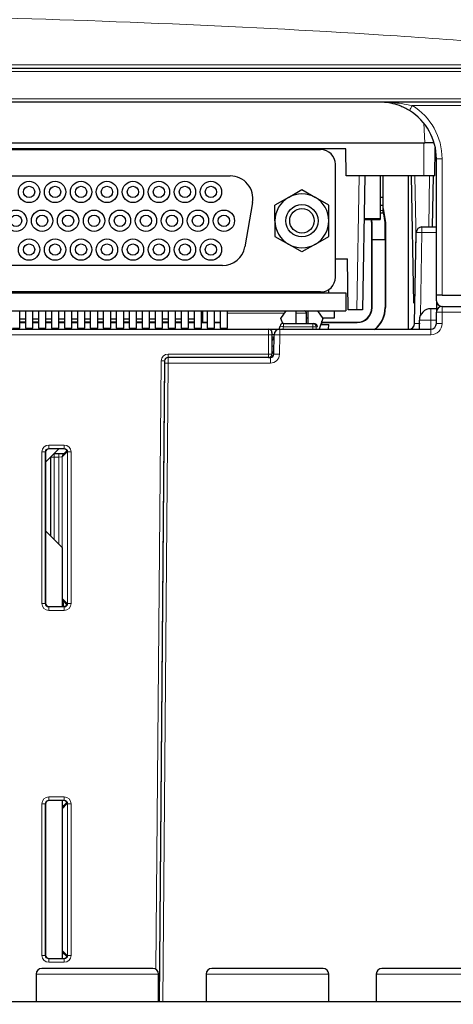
# Paper-space layout 'Blatt5' of a CAD drawing. Header units: millimetres. Extents: x 5 to 418, y 2 to 292.
# Tile 18 of 31: x 241 to 267, y 165 to 222. Entities that reach past the tile are written whole.
import ezdxf

# ---------------------------------------------------------------- set-up
doc = ezdxf.new("R2010")
doc.units = ezdxf.units.MM
doc.layers.add('SLD-0', color=7, linetype='Continuous')
doc.styles.add('SLDTEXTSTYLE0', font='TXT', dxfattribs={"width": 0.605})
doc.dimstyles.new('SLDDIMSTYLE6', dxfattribs={"dimtxt": 3.5, "dimasz": 3.302, "dimexe": 0, "dimexo": 0.0625, "dimgap": 0.875, "dimtad": 1, "dimlfac": 1.5, "dimrnd": 1e-09, "dimzin": 12, "dimdsep": 46, "dimtxsty": 'SLDTEXTSTYLE0', "dimsah": 1, "dimcen": 0.09, "dimadec": 0, "dimazin": 3, "dimtfac": 1, "dimtofl": 0, "dimtmove": 0, "dimatfit": 3, "dimfxl": 1, "dimfrac": 2, "dimtolj": 1, "dimtzin": 12, "dimarcsym": 0})

# ---------------------------------------------------------------- blocks, each defined once
blk = doc.blocks.new('_D_29')
at = {"layer": 'SLD-0'}
for p, q in [((149.356, 124.887), (149.356, 255.974)), ((298.023, 124.887), (298.023, 255.974)), ((149.356, 254.974), (298.023, 254.974))]:
    blk.add_line(p, q, dxfattribs=at)
for points in [[(149.356, 254.974), (152.658, 254.466), (152.658, 255.482)], [(298.023, 254.974), (294.721, 255.482), (294.721, 254.466)]]:
    blk.add_solid(points, dxfattribs=at)
at = {"layer": 'SLD-0', "insert": (219.679, 259.485), "char_height": 3.5, "attachment_point": 1, "style": 'SLDTEXTSTYLE0'}
blk.add_mtext('223', dxfattribs=at)

psp = doc.layouts.new('Blatt5')

# ---------------------------------------------------------------- linework, layer by layer
at = {"color": 7, "linetype": 'Continuous', "lineweight": 18}
for p, q in [((177.0228, 219.7506), (270.3561, 219.7506)), ((267.7359, 219.3541), (179.6429, 219.3541)), ((179.9585, 217.7541), (267.4204, 217.7541)), ((270.3167, 217.3506), (264.2757, 217.3506)), ((265.0071, 215.1541), (264.9461, 216.3191)), ((255.6894, 214.8207), (255.6894, 214.7684)), ((264.9561, 213.2207), (264.9561, 215.1541)), ((266.0228, 214.2266), (266.0228, 206.2207)), ((261.0054, 205.3541), (261.1427, 213.2207)), ((264.4223, 213.2207), (264.491, 209.2822)), ((265.2378, 210.2207), (265.2902, 213.2207)), ((262.5628, 211.1927), (262.3962, 211.1927)), ((264.835, 210.2207), (264.835, 209.8932)), ((264.835, 209.8932), (264.7501, 205.0319)), ((265.6894, 209.8932), (264.835, 209.8932)), ((261.9057, 205.4874), (261.8894, 205.4874)), ((262.6731, 205.4874), (262.6894, 205.4874)), ((265.3561, 204.7541), (265.3561, 205.4207)), ((265.6896, 205.876), (265.6894, 205.8758)), ((266.0228, 205.2207), (266.0228, 205.5541)), ((253.413, 205.1541), (256.7656, 205.1541)), ((257.4163, 205.1541), (258.0594, 205.1541)), ((265.3561, 204.7541), (264.6894, 204.7541)), ((265.3561, 204.2207), (265.3561, 204.7541)), ((265.6894, 204.7541), (265.3561, 204.7541)), ((266.0228, 205.2207), (265.6894, 205.2207)), ((266.0228, 205.2207), (266.0228, 204.5541)), ((270.8531, 205.2207), (266.0228, 205.2207)), ((255.8228, 203.8874), (255.8228, 204.2207)), ((256.4837, 203.8874), (256.4837, 204.2207)), ((256.6909, 204.3576), (256.6568, 204.2207)), ((256.6909, 204.3576), (256.6909, 204.5541)), ((258.4236, 204.3576), (256.6909, 204.3576)), ((258.4236, 204.5541), (258.4236, 204.3576)), ((258.4236, 204.2594), (258.4236, 204.3576)), ((258.6236, 204.3541), (258.6236, 204.2559)), ((258.6894, 204.3541), (258.6236, 204.3541)), ((258.6894, 204.3541), (258.6894, 204.3541)), ((261.0228, 204.6045), (261.0228, 204.6207)), ((265.3561, 203.8874), (265.3561, 204.2207)), ((266.0228, 204.5541), (265.6894, 204.5541)), ((255.8228, 203.8874), (191.5561, 203.8874)), ((255.8228, 202.7541), (255.8228, 203.8874)), ((256.0228, 203.8874), (255.8228, 203.8874)), ((256.4837, 203.8874), (256.1504, 203.8932)), ((256.4837, 203.8874), (256.4637, 202.7448)), ((265.3561, 203.8874), (256.4837, 203.8874)), ((249.9133, 202.7541), (255.8228, 202.7541)), ((249.9133, 202.5541), (249.9133, 202.7541)), ((255.8228, 202.5541), (255.8228, 202.7541)), ((256.0228, 202.7541), (255.8228, 202.7541)), ((255.9305, 202.5541), (255.9307, 202.5857)), ((255.9305, 202.2207), (255.9305, 202.5541)), ((256.4637, 202.7448), (256.1304, 202.7506)), ((249.2014, 166.6089), (249.5134, 202.3576)), ((249.7225, 202.3558), (249.4056, 164.7274)), ((249.4104, 164.7274), (249.7262, 202.2224)), ((249.5134, 202.3576), (249.7133, 202.3558)), ((249.9262, 202.2207), (249.6104, 164.7274)), ((249.7133, 202.3557), (249.7225, 202.3558)), ((249.725, 202.3558), (249.7225, 202.3558)), ((249.9262, 202.2207), (249.7262, 202.2224)), ((255.9305, 202.2207), (249.9262, 202.2207)), ((242.9003, 197.4098), (243.8119, 197.4098)), ((242.9003, 197.4098), (242.9003, 197.2098)), ((243.8119, 197.2098), (243.8119, 197.4098)), ((242.5004, 188.0983), (242.5004, 197.0098)), ((242.5004, 197.0098), (242.7004, 197.0098)), ((242.7004, 197.0098), (242.7004, 188.0983)), ((242.7202, 196.99), (242.7004, 197.0098)), ((243.8119, 197.2098), (242.9003, 197.2098)), ((242.9003, 197.2098), (242.9202, 197.19)), ((243.0228, 196.7072), (243.2228, 196.7072)), ((243.2228, 196.9071), (243.2228, 196.7072)), ((243.2228, 196.7072), (243.2228, 191.8611)), ((243.4929, 196.7072), (243.2228, 196.7072)), ((243.4929, 196.9071), (243.4929, 196.7072)), ((243.4929, 191.591), (243.4929, 196.7072)), ((243.9908, 197.0119), (243.6929, 196.714)), ((243.6929, 196.714), (243.6929, 190.4958)), ((243.792, 197.19), (243.8119, 197.2098)), ((244.0118, 197.0098), (243.992, 196.99)), ((244.0118, 197.0098), (244.2118, 197.0098)), ((244.0118, 188.0983), (244.0118, 197.0098)), ((244.2118, 197.0098), (244.2118, 188.0983)), ((242.5004, 188.0983), (242.7004, 188.0983)), ((242.7004, 188.0983), (242.7202, 188.1182)), ((243.6929, 188.3941), (243.9908, 188.0962)), ((243.731, 187.9182), (243.7094, 188.1998)), ((243.992, 188.1182), (244.0118, 188.0983)), ((244.0118, 188.0983), (244.2118, 188.0983)), ((242.9202, 187.9182), (242.9003, 187.8983)), ((242.9003, 187.6984), (242.9003, 187.8983)), ((242.9003, 187.8983), (243.8119, 187.8983)), ((243.8119, 187.6984), (242.9003, 187.6984)), ((243.8119, 187.8983), (243.792, 187.9182)), ((243.8119, 187.8983), (243.8119, 187.6984)), ((242.9003, 176.7431), (242.9003, 176.5431)), ((242.9003, 176.7431), (243.8119, 176.7431)), ((243.8119, 176.5431), (242.9003, 176.5431)), ((242.9003, 176.5431), (242.9202, 176.5233)), ((243.792, 176.5233), (243.8119, 176.5431)), ((243.8119, 176.7431), (243.8119, 176.5431)), ((242.5004, 176.3432), (242.7004, 176.3432)), ((242.5004, 167.4316), (242.5004, 176.3432)), ((242.7004, 176.3432), (242.7004, 167.4316)), ((242.7202, 176.3233), (242.7004, 176.3432)), ((243.9908, 176.3453), (243.6929, 176.0474)), ((244.0118, 176.3432), (243.992, 176.3233)), ((244.0118, 167.4316), (244.0118, 176.3432)), ((244.0118, 176.3432), (244.2118, 176.3432)), ((244.2118, 176.3432), (244.2118, 167.4316)), ((243.6929, 173.9457), (243.6929, 167.7275)), ((242.5004, 167.4316), (242.7004, 167.4316)), ((242.7004, 167.4316), (242.7202, 167.4515)), ((242.9202, 167.2515), (242.9003, 167.2317)), ((242.9003, 167.2317), (242.9003, 167.0317)), ((242.9003, 167.2317), (243.8119, 167.2317)), ((243.6929, 167.7275), (243.9908, 167.4295)), ((243.8119, 167.2317), (243.792, 167.2515)), ((243.8119, 167.2317), (243.8119, 167.0317)), ((243.992, 167.4515), (244.0118, 167.4316)), ((244.0118, 167.4316), (244.2118, 167.4316)), ((243.8119, 167.0317), (242.9003, 167.0317)), ((249.3561, 166.3274), (242.1561, 166.3274)), ((259.3561, 166.3274), (252.1561, 166.3274)), ((269.3561, 166.3274), (262.1561, 166.3274))]:
    psp.add_line(p, q, dxfattribs=at)
at = {"color": 7, "linetype": 'Continuous', "lineweight": 25}
for p, q in [((179.6694, 219.5541), (267.7095, 219.5541)), ((267.3941, 217.5541), (179.9848, 217.5541)), ((182.3717, 215.1541), (265.0071, 215.1541)), ((260.3561, 214.8207), (187.0228, 214.8207)), ((234.483, 214.7684), (258.883, 214.7684)), ((246.7561, 214.8207), (246.7561, 214.7684)), ((248.3561, 214.7684), (248.3561, 214.8207)), ((251.0417, 214.8207), (251.0426, 214.7684)), ((260.384, 213.2207), (260.3561, 214.8207)), ((265.5561, 215.1541), (265.0071, 215.1541)), ((265.5948, 213.2207), (265.6238, 214.879)), ((265.6894, 206.2207), (265.6894, 214.2207)), ((259.7496, 207.2684), (259.7496, 213.9017)), ((239.7963, 213.2184), (253.5696, 213.2184)), ((264.9561, 213.2207), (260.384, 213.2207)), ((261.476, 213.2207), (261.3387, 205.3541)), ((262.3895, 213.2207), (262.3895, 210.6927)), ((262.3962, 211.9594), (262.3962, 213.2207)), ((262.5628, 211.9594), (262.5628, 213.2207)), ((264.0228, 213.2207), (264.0228, 204.2207)), ((264.3527, 205.7506), (264.2223, 213.2207)), ((265.5948, 213.2207), (264.9561, 213.2207)), ((265.4902, 213.2207), (265.4378, 210.2207)), ((256.9913, 211.9563), (257.783, 212.4133)), ((257.783, 212.4133), (258.5746, 211.9563)), ((262.3895, 212.7261), (262.3962, 212.7261)), ((256.9913, 211.9563), (256.1996, 211.4992)), ((259.3663, 211.4992), (258.5746, 211.9563)), ((262.5628, 211.9594), (262.3895, 211.9594)), ((262.5628, 211.4927), (262.5628, 211.9594)), ((254.8827, 211.6535), (254.4243, 209.0535)), ((256.1996, 210.5851), (256.1996, 211.4992)), ((259.3663, 210.5851), (259.3663, 211.4992)), ((262.3895, 211.4927), (262.5628, 211.4927)), ((262.3962, 211.1927), (262.3962, 211.4927)), ((262.3962, 211.0594), (262.3962, 211.1927)), ((262.5628, 211.1927), (262.5628, 211.4927)), ((262.5628, 211.3044), (262.6894, 210.4874)), ((262.6801, 210.4867), (262.5628, 211.2436)), ((262.5628, 211.0594), (262.5628, 211.1927)), ((256.1996, 210.5851), (256.1996, 209.6709)), ((259.3663, 209.6709), (259.3663, 210.5851)), ((261.4313, 210.6594), (262.3895, 210.6594)), ((262.3895, 210.6927), (261.4318, 210.6927)), ((261.8894, 210.4258), (261.8532, 210.6594)), ((261.8627, 210.6594), (261.8988, 210.4265)), ((262.3895, 211.0594), (262.3962, 211.0594)), ((262.3895, 210.6927), (262.3895, 210.6594)), ((262.3962, 211.0594), (262.5628, 211.0594)), ((261.8988, 210.4265), (261.8894, 210.4258)), ((261.8894, 205.4874), (261.8894, 210.4258)), ((261.8988, 210.4265), (261.8988, 209.4944)), ((262.6801, 210.4867), (262.6894, 210.4874)), ((262.6801, 209.4944), (262.6801, 210.4867)), ((262.6894, 210.4874), (262.6894, 205.4874)), ((264.835, 210.2207), (265.6894, 210.2207)), ((256.1996, 209.6709), (256.9913, 209.2139)), ((258.5746, 209.2139), (259.3663, 209.6709)), ((261.8988, 209.4944), (261.9057, 209.4874)), ((261.8988, 209.4944), (262.6801, 209.4944)), ((261.9057, 205.4874), (261.9057, 209.4874)), ((261.9057, 209.4874), (262.6731, 209.4874)), ((262.6731, 209.4874), (262.6801, 209.4944)), ((262.6731, 209.4874), (262.6731, 205.4874)), ((264.4084, 204.5483), (264.5017, 209.8932)), ((257.783, 208.7568), (256.9913, 209.2139)), ((258.5746, 209.2139), (257.783, 208.7568)), ((259.7496, 208.3541), (260.4545, 208.3541)), ((260.5069, 205.3541), (260.4545, 208.3541)), ((253.1112, 207.9517), (240.2547, 207.9517)), ((259.3561, 206.3541), (259.3594, 206.5445)), ((201.9228, 206.3541), (260.3561, 206.3541)), ((258.883, 206.4017), (234.483, 206.4017)), ((241.1996, 206.3541), (241.1996, 206.4017)), ((241.3894, 206.3541), (241.3894, 206.4017)), ((241.5296, 206.4017), (241.5296, 206.3541)), ((241.963, 206.3541), (241.963, 206.4017)), ((242.1228, 206.3541), (242.1228, 206.4017)), ((242.293, 206.4017), (242.293, 206.3541)), ((242.7263, 206.3541), (242.7263, 206.4017)), ((242.9894, 206.3541), (242.9894, 206.4017)), ((243.0563, 206.4017), (243.0563, 206.3541)), ((243.4896, 206.3541), (243.4896, 206.4017)), ((243.5228, 206.3541), (243.5228, 206.4017)), ((243.7228, 206.3541), (243.7228, 206.4017)), ((243.8196, 206.4017), (243.8196, 206.3541)), ((244.253, 206.3541), (244.253, 206.4017)), ((244.2561, 206.3541), (244.2561, 206.4017)), ((244.583, 206.4017), (244.583, 206.3541)), ((245.0163, 206.3541), (245.0163, 206.4017)), ((245.1228, 206.3541), (245.1228, 206.4017)), ((245.3228, 206.3541), (245.3228, 206.4017)), ((245.3463, 206.4017), (245.3463, 206.3541)), ((245.7796, 206.3541), (245.7796, 206.4017)), ((245.8561, 206.3541), (245.8561, 206.4017)), ((246.1096, 206.4017), (246.1096, 206.3541)), ((246.543, 206.3541), (246.543, 206.4017)), ((246.7228, 206.3541), (246.7228, 206.4017)), ((246.873, 206.4017), (246.873, 206.3541)), ((247.3063, 206.3541), (247.3063, 206.4017)), ((247.4561, 206.3541), (247.4561, 206.4017)), ((247.6363, 206.4017), (247.6363, 206.3541)), ((248.0696, 206.3541), (248.0696, 206.4017)), ((248.3228, 206.3541), (248.3228, 206.4017)), ((248.3996, 206.4017), (248.3996, 206.3541)), ((248.833, 206.3541), (248.833, 206.4017)), ((248.8561, 206.3541), (248.8561, 206.4017)), ((249.0561, 206.3541), (249.0561, 206.4017)), ((249.163, 206.4017), (249.163, 206.3541)), ((249.5963, 206.3541), (249.5963, 206.4017)), ((249.9228, 206.3541), (249.9228, 206.4017)), ((249.9263, 206.4017), (249.9263, 206.3541)), ((250.3596, 206.3541), (250.3596, 206.4017)), ((250.4561, 206.3541), (250.4561, 206.4017)), ((250.6561, 206.3541), (250.6561, 206.4017)), ((250.6896, 206.4017), (250.6896, 206.3541)), ((251.123, 206.3541), (251.123, 206.4017)), ((251.1728, 206.3541), (251.1728, 206.4017)), ((251.4394, 206.4017), (251.4394, 206.3541)), ((251.453, 206.4017), (251.453, 206.3541)), ((251.8863, 206.3541), (251.8863, 206.4017)), ((251.9352, 206.4017), (251.9352, 206.3541)), ((251.9751, 206.4017), (251.9894, 206.3874)), ((251.9894, 206.3874), (251.9924, 206.3541)), ((251.9894, 206.3874), (252.0222, 206.3874)), ((252.0219, 206.4017), (252.0228, 206.3541)), ((252.2163, 206.4017), (252.2163, 206.3541)), ((252.6496, 206.3541), (252.6496, 206.4017)), ((252.9796, 206.4017), (252.9796, 206.3541)), ((253.413, 206.3541), (253.413, 206.4017)), ((256.883, 206.3541), (256.883, 206.4017)), ((257.4163, 206.4017), (257.4163, 206.3541)), ((258.1496, 206.3541), (258.1496, 206.4017)), ((258.683, 206.4017), (258.683, 206.3541)), ((260.3561, 206.3541), (260.3561, 205.2874)), ((266.0228, 206.2207), (265.6894, 206.2207)), ((265.6894, 205.8874), (265.6894, 206.2207)), ((266.0228, 206.2207), (276.8428, 206.2207)), ((261.0054, 205.3541), (260.5069, 205.3541)), ((261.3387, 205.3541), (261.0054, 205.3541)), ((265.6894, 205.4207), (265.3561, 205.4207)), ((265.6894, 205.8758), (265.6894, 205.2207)), ((266.0228, 205.5541), (276.7782, 205.5541)), ((187.0228, 205.2874), (260.3561, 205.2874)), ((241.1996, 204.2684), (241.1996, 205.2874)), ((241.1996, 204.8197), (241.5296, 204.8197)), ((241.5296, 205.2874), (241.5296, 204.2684)), ((241.963, 204.2684), (241.963, 205.2874)), ((241.963, 204.8197), (242.293, 204.8197)), ((242.293, 205.2874), (242.293, 204.2684)), ((242.7263, 204.2684), (242.7263, 205.2874)), ((242.7263, 204.8197), (243.0563, 204.8197)), ((243.0563, 205.2874), (243.0563, 204.2684)), ((243.4896, 204.2684), (243.4896, 205.2874)), ((243.4896, 204.8197), (243.8196, 204.8197)), ((243.8196, 205.2874), (243.8196, 204.2684)), ((244.253, 204.2684), (244.253, 205.2874)), ((244.253, 204.8197), (244.583, 204.8197)), ((244.583, 205.2874), (244.583, 204.2684)), ((245.0163, 204.2684), (245.0163, 205.2874)), ((245.0163, 204.8197), (245.3463, 204.8197)), ((245.3463, 205.2874), (245.3463, 204.2684)), ((245.7796, 204.2684), (245.7796, 205.2874)), ((245.7796, 204.8197), (246.1096, 204.8197)), ((246.1096, 205.2874), (246.1096, 204.2684)), ((246.543, 204.2684), (246.543, 205.2874)), ((246.543, 204.8197), (246.873, 204.8197)), ((246.873, 205.2874), (246.873, 204.2684)), ((247.3063, 204.2684), (247.3063, 205.2874)), ((247.3063, 204.8197), (247.6363, 204.8197)), ((247.6363, 205.2874), (247.6363, 204.2684)), ((248.0696, 204.2684), (248.0696, 205.2874)), ((248.0696, 204.8197), (248.3996, 204.8197)), ((248.3996, 205.2874), (248.3996, 204.2684)), ((248.833, 204.2684), (248.833, 205.2874)), ((248.833, 204.8197), (249.163, 204.8197)), ((249.163, 205.2874), (249.163, 204.2684)), ((249.5963, 204.2684), (249.5963, 205.2874)), ((249.5963, 204.8197), (249.9263, 204.8197)), ((249.9263, 205.2874), (249.9263, 204.2684)), ((250.3596, 204.2684), (250.3596, 205.2874)), ((250.3596, 204.8197), (250.6896, 204.8197)), ((250.6896, 205.2874), (250.6896, 204.2684)), ((251.123, 204.2684), (251.123, 205.2874)), ((251.123, 204.8197), (251.453, 204.8197)), ((251.453, 205.2874), (251.453, 204.2684)), ((251.8863, 204.2684), (251.8863, 205.2874)), ((251.9352, 205.2874), (251.9352, 204.6207)), ((252.2163, 205.2874), (252.2163, 204.2684)), ((252.6496, 204.2684), (252.6496, 205.2874)), ((252.9796, 205.2874), (252.9796, 204.2684)), ((253.413, 204.2684), (253.413, 205.2874)), ((256.5496, 204.8517), (256.8608, 205.2874)), ((256.6543, 204.5507), (256.5496, 204.8517)), ((257.4163, 205.2874), (257.4163, 204.5541)), ((258.0594, 204.5541), (258.0594, 205.1541)), ((258.0594, 204.8874), (258.1496, 204.8874)), ((258.1496, 204.5541), (258.1496, 205.2874)), ((258.7051, 205.2874), (259.0163, 204.8517)), ((259.0163, 204.8517), (258.7968, 204.2207)), ((258.9908, 204.8874), (259.6894, 204.8874)), ((259.6894, 204.8874), (259.6894, 205.2874)), ((264.6894, 204.2207), (264.6894, 204.7541)), ((265.6894, 204.5541), (265.6894, 205.2207)), ((191.5561, 204.2207), (255.8228, 204.2207)), ((240.7663, 204.2684), (241.1996, 204.2684)), ((241.5296, 204.623), (241.1996, 204.623)), ((241.1996, 204.6045), (241.5296, 204.6045)), ((241.5296, 204.2684), (241.963, 204.2684)), ((242.293, 204.623), (241.963, 204.623)), ((241.963, 204.6045), (242.293, 204.6045)), ((242.293, 204.2684), (242.7263, 204.2684)), ((243.0563, 204.623), (242.7263, 204.623)), ((242.7263, 204.6045), (243.0563, 204.6045)), ((243.0563, 204.2684), (243.4896, 204.2684)), ((243.8196, 204.623), (243.4896, 204.623)), ((243.4896, 204.6045), (243.8196, 204.6045)), ((243.8196, 204.2684), (244.253, 204.2684)), ((244.583, 204.623), (244.253, 204.623)), ((244.253, 204.6045), (244.583, 204.6045)), ((244.583, 204.2684), (245.0163, 204.2684)), ((245.3463, 204.623), (245.0163, 204.623)), ((245.0163, 204.6045), (245.3463, 204.6045)), ((245.3463, 204.2684), (245.7796, 204.2684)), ((246.1096, 204.623), (245.7796, 204.623)), ((245.7796, 204.6045), (246.1096, 204.6045)), ((246.1096, 204.2684), (246.543, 204.2684)), ((246.873, 204.623), (246.543, 204.623)), ((246.543, 204.6045), (246.873, 204.6045)), ((246.873, 204.2684), (247.3063, 204.2684)), ((247.6363, 204.623), (247.3063, 204.623)), ((247.3063, 204.6045), (247.6363, 204.6045)), ((247.6363, 204.2684), (248.0696, 204.2684)), ((248.3996, 204.623), (248.0696, 204.623)), ((248.0696, 204.6045), (248.3996, 204.6045)), ((248.3996, 204.2684), (248.833, 204.2684)), ((249.163, 204.623), (248.833, 204.623)), ((248.833, 204.6045), (249.163, 204.6045)), ((249.163, 204.2684), (249.5963, 204.2684)), ((249.9263, 204.623), (249.5963, 204.623)), ((249.5963, 204.6045), (249.9263, 204.6045)), ((249.9263, 204.2684), (250.3596, 204.2684)), ((250.6896, 204.623), (250.3596, 204.623)), ((250.3596, 204.6045), (250.6896, 204.6045)), ((250.6896, 204.2684), (251.123, 204.2684)), ((251.453, 204.623), (251.123, 204.623)), ((251.123, 204.6045), (251.453, 204.6045)), ((251.453, 204.2684), (251.8863, 204.2684)), ((251.9352, 204.6207), (251.8863, 204.6216)), ((251.8863, 204.6045), (252.2163, 204.6045)), ((251.9352, 204.6207), (252.2163, 204.6207)), ((252.2163, 204.2684), (252.6496, 204.2684)), ((252.6496, 204.6207), (252.9796, 204.6207)), ((252.6496, 204.6045), (252.9796, 204.6045)), ((252.9796, 204.2684), (253.413, 204.2684)), ((253.3194, 204.2684), (253.3194, 204.2207)), ((255.8171, 204.2207), (256.4516, 204.2207)), ((256.4512, 204.2192), (256.4969, 204.4025)), ((256.4837, 204.2207), (265.3561, 204.2207)), ((256.6909, 204.5541), (258.4236, 204.5541)), ((258.4236, 204.5541), (258.4894, 204.5541)), ((258.8896, 204.4874), (259.3561, 204.4874)), ((258.9561, 204.4874), (258.9561, 204.6787)), ((258.9561, 204.6207), (261.0228, 204.6207)), ((258.9561, 204.6045), (261.0228, 204.6045)), ((259.3399, 204.2207), (259.3561, 204.4874)), ((256.0228, 204.0207), (256.0228, 203.8874)), ((256.0228, 203.8874), (256.0228, 202.7541)), ((256.1304, 202.7506), (256.1504, 203.8932)), ((255.8228, 202.5541), (249.9133, 202.5541)), ((255.8228, 202.5541), (255.9305, 202.5541)), ((256.0962, 202.7955), (256.1339, 202.9465)), ((249.7133, 202.3558), (249.385, 164.7274)), ((242.7202, 196.4051), (243.505, 197.19)), ((242.7202, 196.99), (242.7202, 188.1182)), ((243.792, 197.19), (242.9202, 197.19)), ((243.0228, 192.0611), (243.0228, 196.7072)), ((243.2228, 196.9071), (243.4929, 196.9071)), ((243.9724, 197.0764), (243.7514, 196.8554)), ((243.6894, 191.3945), (242.7202, 192.3637)), ((243.6894, 191.3945), (243.6894, 187.9182)), ((243.7514, 188.2527), (243.9724, 188.0318)), ((243.7821, 187.9219), (243.7571, 188.2483)), ((242.9202, 187.9182), (243.792, 187.9182)), ((243.792, 176.5233), (242.9202, 176.5233)), ((243.6894, 176.5233), (243.6894, 167.2515)), ((243.9724, 176.4097), (243.7514, 176.1888)), ((242.7202, 176.3233), (242.7202, 167.4515)), ((242.9202, 167.2515), (243.792, 167.2515)), ((243.7514, 167.586), (243.9724, 167.3651)), ((242.1561, 166.3274), (242.1561, 164.7274)), ((249.3561, 164.7274), (249.3561, 166.3274)), ((252.1561, 166.3274), (252.1561, 164.7274)), ((259.3561, 164.7274), (259.3561, 166.3274)), ((262.1561, 166.3274), (262.1561, 164.7274)), ((240.7561, 164.7274), (270.7561, 164.7274))]:
    psp.add_line(p, q, dxfattribs=at)
at = {"color": 7, "linetype": 'Continuous', "lineweight": 25, "flags": 128}
psp.add_lwpolyline([(253.4528, 205.2874), (253.4268, 205.2848), (253.413, 205.2813)], dxfattribs=at)
at = {"color": 7, "linetype": 'Continuous', "lineweight": 25}
for centre, radius in [((241.7463, 212.2784), 0.6267), ((243.273, 212.2784), 0.6267), ((244.7996, 212.2784), 0.6267), ((246.3263, 212.2784), 0.6267), ((247.853, 212.2784), 0.6267), ((249.3796, 212.2784), 0.6267), ((250.9063, 212.2784), 0.6267), ((252.433, 212.2784), 0.6267), ((241.7463, 212.2784), 0.3333), ((243.273, 212.2784), 0.3333), ((244.7996, 212.2784), 0.3333), ((246.3263, 212.2784), 0.3333), ((247.853, 212.2784), 0.3333), ((249.3796, 212.2784), 0.3333), ((250.9063, 212.2784), 0.3333), ((252.433, 212.2784), 0.3333), ((240.983, 210.5851), 0.6267), ((242.5096, 210.5851), 0.6267), ((244.0363, 210.5851), 0.6267), ((245.563, 210.5851), 0.6267), ((247.0896, 210.5851), 0.6267), ((248.6163, 210.5851), 0.6267), ((250.143, 210.5851), 0.6267), ((251.6696, 210.5851), 0.6267), ((253.1963, 210.5851), 0.6267), ((257.783, 210.5851), 0.9483), ((257.783, 210.5851), 0.7188), ((240.983, 210.5851), 0.3333), ((242.5096, 210.5851), 0.3333), ((244.0363, 210.5851), 0.3333), ((245.563, 210.5851), 0.3333), ((247.0896, 210.5851), 0.3333), ((248.6163, 210.5851), 0.3333), ((250.143, 210.5851), 0.3333), ((251.6696, 210.5851), 0.3333), ((253.1963, 210.5851), 0.3333), ((241.7463, 208.8917), 0.6267), ((243.273, 208.8917), 0.6267), ((244.7996, 208.8917), 0.6267), ((246.3263, 208.8917), 0.6267), ((247.853, 208.8917), 0.6267), ((249.3796, 208.8917), 0.6267), ((250.9063, 208.8917), 0.6267), ((252.433, 208.8917), 0.6267), ((241.7463, 208.8917), 0.3333), ((243.273, 208.8917), 0.3333), ((244.7996, 208.8917), 0.3333), ((246.3263, 208.8917), 0.3333), ((247.853, 208.8917), 0.3333), ((249.3796, 208.8917), 0.3333), ((250.9063, 208.8917), 0.3333), ((252.433, 208.8917), 0.3333)]:
    psp.add_circle(centre, radius, dxfattribs=at)
at = {"color": 7, "linetype": 'Continuous', "lineweight": 18}
for centre, radius, start, end in [((272.1581, 212.4069), 9.3044, 147.904769, 149.988129), ((262.3561, 214.2266), 3.6667, 0, 58.430629), ((265.9395, 209.4473), 4.78, 89.001369, 92.998326), ((264.6683, 205.1174), 4.7788, 88.001617, 91.998383), ((255.9319, 201.5184), 2.9388, 75.032245, 78.916288), ((258.4236, 204.3541), 0.2, 359.995637, 89.995636), ((258.4715, 201.3722), 2.9857, 87.08066, 90.91934), ((258.4894, 204.3541), 0.2, 359.995637, 89.995636), ((265.3561, 204.5541), 0.6667, 270, 0), ((256.0667, 204.6512), 1.4264, 268.234498, 272.894581), ((249.9133, 202.3541), 0.4, 90, 179.5), ((249.9225, 202.3541), 0.2, 90.004388, 179.522012), ((249.9249, 202.3541), 0.2, 90.004388, 179.522012), ((255.9305, 202.7541), 0.5333, 270, 359), ((256.0628, 204.2519), 1.3721, 268.327158, 272.920304), ((256.0483, 202.4526), 0.3462, 76.163471, 82.048754), ((243.8928, 196.7141), 0.1999, 135.00151, 180.019559), ((243.8928, 188.3941), 0.1999, 179.980441, 224.99849), ((243.8928, 176.0474), 0.1999, 135.00151, 180.019559), ((243.8928, 167.7274), 0.1999, 179.980441, 224.99849)]:
    psp.add_arc(centre, radius, start, end, dxfattribs=at)
at = {"color": 7, "linetype": 'Continuous', "lineweight": 25}
for centre, radius, start, end in [((262.3561, 214.2207), 3.3333, 0, 58.430629), ((258.883, 213.9017), 0.8667, 0, 90), ((253.5696, 211.8851), 1.3333, 350, 90), ((257.783, 210.5851), 1.5833, 120, 180), ((257.783, 210.5851), 1.5833, 60, 120), ((257.783, 210.5851), 1.5833, 0, 60), ((257.783, 210.5851), 1.5833, 180, 240), ((257.783, 210.5851), 1.5833, 300, 0), ((264.835, 209.8874), 0.3333, 90, 179), ((253.1112, 209.2851), 1.3333, 270, 350), ((257.783, 210.5851), 1.5833, 240, 300), ((258.883, 207.2684), 0.8667, 270, 0), ((261.0228, 205.4874), 0.883, 270, 0), ((261.0228, 205.4874), 0.8667, 270, 0), ((261.0228, 205.4874), 1.6504, 308.819015, 0), ((261.0228, 205.4874), 1.6667, 309.62202, 0), ((265.3561, 204.7541), 0.6667, 90, 180), ((266.0228, 205.8874), 0.3333, 180, 270), ((266.0228, 205.2207), 0.3333, 90, 180), ((257.9261, 205.1541), 0.1333, 0, 90), ((255.8228, 204.0207), 0.2, 0, 90), ((256.4837, 203.8874), 0.3333, 90, 179), ((256.6909, 204.3541), 0.2, 90, 166), ((258.4894, 204.3541), 0.2, 359.995637, 89.995636), ((264.0751, 204.5541), 0.3333, 270, 359), ((265.3561, 204.5541), 0.3333, 270, 0), ((255.9479, 203.7541), 0.2, 291.975751, 359), ((249.9133, 202.3541), 0.2, 90, 179.5), ((255.8228, 202.7541), 0.2, 270, 0), ((255.9305, 202.7541), 0.2, 270, 359), ((242.4894, 166.3274), 0.3333, 90, 180), ((249.0228, 166.3274), 0.3333, 0, 90), ((252.4894, 166.3274), 0.3333, 90, 180), ((259.0228, 166.3274), 0.3333, 0, 90), ((262.4894, 166.3274), 0.3333, 90, 180)]:
    psp.add_arc(centre, radius, start, end, dxfattribs=at)
at = {"color": 7, "linetype": 'Continuous', "lineweight": 18}
for centre, major_axis, ratio, start_param, end_param in [((264.7419, 204.5541), (0.3335, 0.0058), 0.0174285, 3.140984, 4.7114758), ((255.8169, 203.8874), (0.3335, 0.0058), 0.0174285, 6.2825767, 7.1883392), ((255.8146, 203.7541), (0.3333, -0.0035), 0.0104693, 5.4105241, 6.2831122), ((249.9238, 202.2207), (0.0011, 0.3333), 0.0070408, 4.7124127, 6.283209), ((249.7238, 202.2224), (0.0011, 0.1333), 0.0176008, 4.7125373, 6.2833336), ((242.9005, 197.0097), (0.2829, -0.2829), 0.9996955, 2.3563468, 3.9268385), ((243.8117, 197.0097), (-0.2829, -0.2829), 0.9996955, 2.3563468, 3.9268385), ((242.9005, 197.0097), (0.1416, -0.1416), 0.999087, 2.3563468, 3.9268385), ((243.4929, 196.7141), (0.2, 0), 0.0349101, 4.712389, 6.265732), ((243.8117, 197.0097), (0.1416, 0.1416), 0.999087, 5.4979394, 7.0684312), ((242.9005, 188.0984), (0.2829, 0.2829), 0.9996955, 2.3563468, 3.9268385), ((242.9005, 188.0984), (0.1416, 0.1416), 0.999087, 2.3563468, 3.9268385), ((243.8117, 188.0984), (-0.2829, 0.2829), 0.9996955, 2.3563468, 3.9268385), ((243.8117, 188.0984), (0.1416, -0.1416), 0.999087, 5.4979394, 7.0684312), ((242.9005, 176.343), (0.2829, -0.2829), 0.9996955, 2.3563468, 3.9268385), ((242.9005, 176.343), (0.1416, -0.1416), 0.999087, 2.3563468, 3.9268385), ((243.8117, 176.343), (-0.2829, -0.2829), 0.9996955, 2.3563468, 3.9268385), ((243.8117, 176.343), (0.1416, 0.1416), 0.999087, 5.4979394, 7.0684312), ((242.9005, 167.4318), (0.2829, 0.2829), 0.9996955, 2.3563468, 3.9268385), ((242.9005, 167.4318), (0.1416, 0.1416), 0.999087, 2.3563468, 3.9268385), ((243.8117, 167.4318), (-0.2829, 0.2829), 0.9996955, 2.3563468, 3.9268385), ((243.8117, 167.4318), (0.1416, -0.1416), 0.999087, 5.4979394, 7.0684312)]:
    psp.add_ellipse(centre, major_axis=major_axis, ratio=ratio, start_param=start_param, end_param=end_param, dxfattribs=at)
at = {"color": 7, "linetype": 'Continuous', "lineweight": 25}
for centre, major_axis, ratio, start_param, end_param in [((242.9203, 196.9899), (0.1415, -0.1415), 0.9996955, 2.3563468, 3.9268385), ((243.4929, 196.9141), (0.4, 0), 0.0174551, 4.712389, 5.5117788), ((243.792, 196.9899), (-0.1415, -0.1415), 0.9996955, 2.3563468, 3.9268385), ((242.9203, 188.1182), (0.1415, 0.1415), 0.9996955, 2.3563468, 3.9268385), ((243.4929, 188.194), (0.4, 0), 0.0174551, 0.6727804, 0.9943118), ((243.792, 188.1182), (-0.1415, 0.1415), 0.9996955, 2.3563468, 3.9268385), ((242.9203, 176.3233), (0.1415, -0.1415), 0.9996955, 2.3563468, 3.9268385), ((243.792, 176.3233), (-0.1415, -0.1415), 0.9996955, 2.3563468, 3.9268385), ((243.4929, 176.2474), (0.4, 0), 0.0174551, 5.2260265, 5.5117788), ((242.9203, 167.4516), (0.1415, 0.1415), 0.9996955, 2.3563468, 3.9268385), ((243.4929, 167.5274), (0.4, 0), 0.0174551, 0.6727804, 1.0571588), ((243.792, 167.4516), (-0.1415, 0.1415), 0.9996955, 2.3563468, 3.9268385)]:
    psp.add_ellipse(centre, major_axis=major_axis, ratio=ratio, start_param=start_param, end_param=end_param, dxfattribs=at)
at = {"color": 7, "linetype": 'Continuous', "lineweight": 18}
for points, knots in [([(276.5527, 220.4489), (272.161, 220.7992), (263.3755, 221.4999), (250.1654, 222.193), (236.9348, 222.6236), (223.6996, 222.7642), (210.4705, 222.6239), (197.25, 222.1946), (184.0297, 221.5018), (175.228, 220.7999), (170.8262, 220.4489)], [0, 0, 0, 0, 0.1248563, 0.2497699, 0.3748561, 0.5, 0.6248563, 0.7497699, 0.8748561, 1, 1, 1, 1]), ([(262.3561, 217.5541), (262.3594, 217.5541), (262.4174, 217.5541), (262.8415, 217.5497), (263.4816, 217.5089), (264.06, 217.3936), (264.2757, 217.3506)], [0, 0, 0, 0, 0.0051034, 0.0904496, 0.6608299, 1, 1, 1, 1])]:
    psp.add_open_spline(points, degree=3, knots=knots, dxfattribs=at)
at = {"color": 7, "linetype": 'Continuous', "lineweight": 25}
psp.add_open_spline([(264.1012, 217.0608), (263.9063, 217.1648), (263.3925, 217.4391), (262.7972, 217.5438), (262.4118, 217.554), (262.359, 217.5541), (262.3561, 217.5541)], degree=3, knots=[0, 0, 0, 0, 0.3453232, 0.9104534, 0.9950819, 1, 1, 1, 1], dxfattribs=at)
for points in [[(245.7561, 166.6607), (245.328, 166.6607), (244.4719, 166.6607), (243.3922, 166.6607), (242.6367, 166.6607), (242.5385, 166.6607), (242.4894, 166.6607)], [(249.0228, 166.6607), (248.9737, 166.6607), (248.8755, 166.6607), (248.12, 166.6607), (247.0403, 166.6607), (246.1842, 166.6607), (245.7561, 166.6607)], [(259.0228, 166.6607), (258.9737, 166.6607), (258.8755, 166.6607), (258.12, 166.6607), (257.0403, 166.6607), (255.7561, 166.6607), (254.4719, 166.6607), (253.3922, 166.6607), (252.6367, 166.6607), (252.5385, 166.6607), (252.4894, 166.6607)], [(269.0228, 166.6607), (268.9737, 166.6607), (268.8755, 166.6607), (268.12, 166.6607), (267.0403, 166.6607), (265.7561, 166.6607), (264.4719, 166.6607), (263.3922, 166.6607), (262.6367, 166.6607), (262.5385, 166.6607), (262.4894, 166.6607)]]:
    psp.add_open_spline(points, degree=3, dxfattribs=at)

# ---------------------------------------------------------------- dimensions: what is measured, and where the dimension line sits
at = {"layer": 'SLD-0'}
dim = psp.add_linear_dim(base=(298.0228, 254.9736), p1=(149.3561, 124.8874), p2=(298.0228, 124.8874), dimstyle='SLDDIMSTYLE6', dxfattribs=at)
dim.commit()
dim.dimension.update_dxf_attribs({"geometry": '_D_29', "text_midpoint": (223.6894, 254.9736), "dimtype": 160})

doc.saveas('drawing.dxf')
